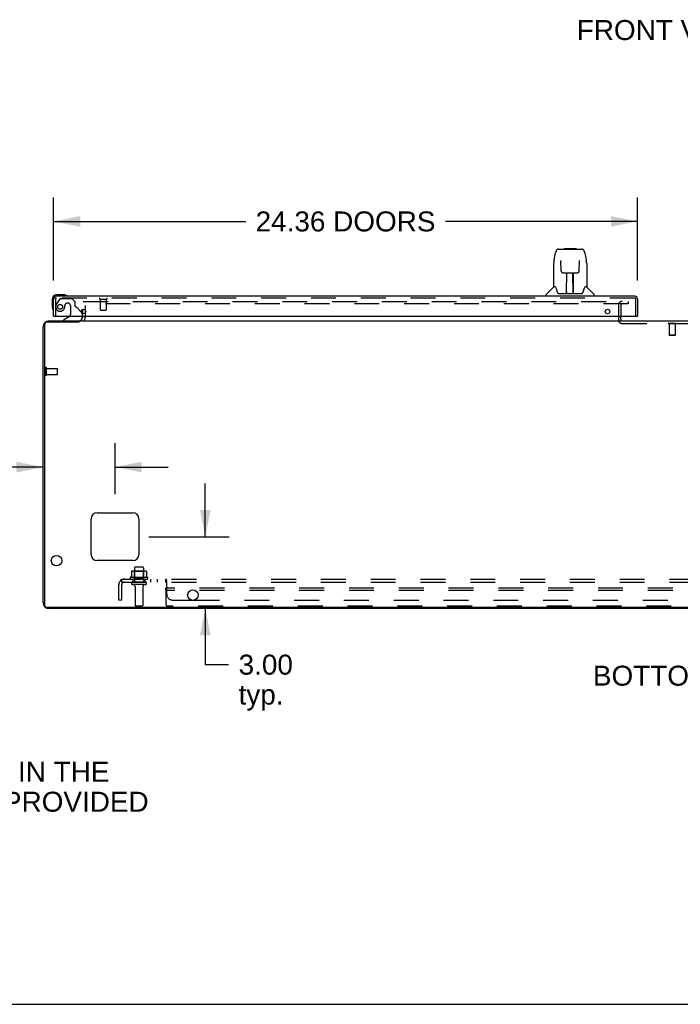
# Model space of a CAD drawing. Header units: inches. Extents: x 0 to 189, y 0 to 122.
# Tile 2 of 30: x 35 to 63, y 0 to 41. Entities that reach past the tile are written whole.
import ezdxf

# ---------------------------------------------------------------- set-up
doc = ezdxf.new("R2010")
doc.units = ezdxf.units.IN
doc.header["$LTSCALE"] = 10.388889
doc.header["$MEASUREMENT"] = 0
doc.linetypes.add('HIDDEN', pattern=[0.2, 0.1, -0.1])
doc.layers.get('0').update_dxf_attribs({"linetype": 'CONTINUOUS'})
for name, color, linetype in [('00-5PC_BODY_NO', 7, 'CONTINUOUS'), ('DEFAULT_2', 8, 'HIDDEN'), ('DIMENSIONS', 7, 'CONTINUOUS'), ('LEFT_OR_SECONDARY_DOOR_ASSEMBLY', 7, 'CONTINUOUS'), ('SUBPANEL', 7, 'CONTINUOUS')]:
    doc.layers.add(name, color=color, linetype=linetype)
doc.styles.get("Standard").update_dxf_attribs({"font": 'arial.ttf'})
doc.dimstyles.new('DIMSTYLE_1', dxfattribs={"dimtxt": 0.833333, "dimasz": 1.111111, "dimexe": 0.09, "dimexo": 0.07, "dimgap": 0.0375, "dimtad": 0, "dimtih": 1, "dimtoh": 1, "dimzin": 4, "dimdsep": 46, "dimtxsty": 'Standard', "dimblk": '_FILLED', "dimblk1": '_FILLED', "dimblk2": '_FILLED', "dimcen": 0.09, "dimazin": 1, "dimtfac": 1, "dimtdec": 3, "dimtofl": 0, "dimtmove": 0, "dimatfit": 3, "dimldrblk": '_FILLED', "dimfxl": 0, "dimtolj": 1, "dimtzin": 4, "dimarcsym": 0})

# ---------------------------------------------------------------- blocks, each defined once
blk = doc.blocks.new('_FILLED')
at = {"color": 0, "linetype": 'ByBlock'}
blk.add_solid([(0, 0), (-1, 0.2), (-1, -0.2)], dxfattribs=at)
blk = doc.blocks.new('*D5')
at = {"layer": 'DIMENSIONS', "color": 2, "linetype": 'Continuous'}
for p, q in [((36.763, 30.201), (36.763, 33.664)), ((61.127, 30.201), (61.127, 33.664)), ((36.763, 32.664), (44.78, 32.664)), ((61.127, 32.664), (53.11, 32.664))]:
    blk.add_line(p, q, dxfattribs=at)
at = {"layer": 'DIMENSIONS', "color": 2, "linetype": 'Continuous', "xscale": 1.1111111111, "yscale": 1.1111111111, "zscale": 1.1111111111, "rotation": 180}
blk.add_blockref('_FILLED', (36.763, 32.664), dxfattribs=at)
at = {"layer": 'DIMENSIONS', "color": 2, "linetype": 'Continuous', "xscale": 1.1111111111, "yscale": 1.1111111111, "zscale": 1.1111111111}
blk.add_blockref('_FILLED', (61.127, 32.664), dxfattribs=at)
at = {"layer": 'DIMENSIONS', "color": 2, "linetype": 'Continuous', "insert": (48.945, 33.081), "char_height": 0.83333, "width": 7.4969, "attachment_point": 2, "line_spacing_factor": 0.9}
blk.add_mtext('24.36 DOORS', dxfattribs=at)
blk = doc.blocks.new('*D22')
at = {"layer": '00-5PC_BODY_NO', "color": 2, "linetype": 'Continuous'}
for p, q in [((39.327, 21.289), (39.327, 23.413)), ((36.327, 22.413), (34.264, 22.413)), ((39.327, 22.413), (41.549, 22.413))]:
    blk.add_line(p, q, dxfattribs=at)
at = {"layer": '00-5PC_BODY_NO', "color": 2, "linetype": 'Continuous', "xscale": 1.1111111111, "yscale": 1.1111111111, "zscale": 1.1111111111}
blk.add_blockref('_FILLED', (36.327, 22.413), dxfattribs=at)
at = {"layer": '00-5PC_BODY_NO', "color": 2, "linetype": 'Continuous', "xscale": 1.1111111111, "yscale": 1.1111111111, "zscale": 1.1111111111, "rotation": 180}
blk.add_blockref('_FILLED', (39.327, 22.413), dxfattribs=at)
at = {"layer": '00-5PC_BODY_NO', "color": 2, "linetype": 'Continuous', "insert": (33.847, 22.829), "char_height": 0.8333, "width": 2.26456, "attachment_point": 3, "line_spacing_factor": 0.9}
blk.add_mtext('3.00\\Ptyp.', dxfattribs=at)
blk = doc.blocks.new('*D23')
at = {"layer": '00-5PC_BODY_NO', "color": 2, "linetype": 'Continuous'}
for p, q in [((43.095, 19.511), (43.095, 21.734)), ((40.734, 19.511), (44.095, 19.511)), ((43.095, 16.511), (43.095, 14.172)), ((43.095, 14.172), (44.068, 14.172))]:
    blk.add_line(p, q, dxfattribs=at)
at = {"layer": '00-5PC_BODY_NO', "color": 2, "linetype": 'Continuous', "xscale": 1.1111111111, "yscale": 1.1111111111, "zscale": 1.1111111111}
for p, rotation in [((43.095, 19.511), 270), ((43.095, 16.511), 90)]:
    blk.add_blockref('_FILLED', p, dxfattribs=dict(at, rotation=rotation))
at = {"layer": '00-5PC_BODY_NO', "color": 2, "linetype": 'Continuous', "insert": (44.484, 14.588), "char_height": 0.8333, "width": 2.26456, "attachment_point": 1, "line_spacing_factor": 0.9}
blk.add_mtext('3.00\\Ptyp.', dxfattribs=at)

msp = doc.modelspace()

# ---------------------------------------------------------------- linework, layer by layer
at = {"color": 3, "linetype": 'Continuous'}
for p, q in [((37.973, 28.988), (37.973, 28.818)), ((38.077, 28.972), (38.077, 28.835)), ((36.379, 28.355), (36.379, 16.667)), ((37.829, 28.459), (36.483, 28.459)), ((36.573, 28.511), (37.83, 28.511)), ((37.878, 28.511), (87.275, 28.511)), ((37.973, 28.715), (37.973, 28.654)), ((38.077, 28.715), (38.077, 28.654)), ((60.431, 28.592), (60.431, 28.715)), ((36.327, 16.758), (36.327, 28.265)), ((38.327, 18.761), (38.327, 20.261)), ((38.577, 20.511), (40.077, 20.511)), ((40.327, 20.261), (40.327, 18.761)), ((40.077, 18.511), (38.577, 18.511)), ((36.483, 16.563), (89.921, 16.563)), ((89.83, 16.511), (36.573, 16.511))]:
    msp.add_line(p, q, dxfattribs=at)
at = {"color": 7, "linetype": 'Continuous'}
for p, q in [((37.826, 28.459), (37.826, 28.511)), ((0, 0), (188.889, 0))]:
    msp.add_line(p, q, dxfattribs=at)
at = {"color": 3, "linetype": 'Continuous'}
for centre in [(36.889, 18.511), (42.577, 17.074)]:
    msp.add_circle(centre, 0.22, dxfattribs=at)
for centre, radius, start, end in [((36.573, 28.265), 0.246, 90, 180), ((36.483, 28.355), 0.104, 90, 180), ((37.83, 28.654), 0.142, 270, 360), ((60.481, 28.561), 0.05, 188.4375, 231.2753), ((38.577, 20.261), 0.25, 90, 180), ((40.077, 20.261), 0.25, 0, 90), ((38.577, 18.761), 0.25, 180, 270), ((40.077, 18.761), 0.25, 270, 360), ((36.573, 16.758), 0.246, 180, 270), ((36.483, 16.667), 0.104, 180, 270)]:
    msp.add_arc(centre, radius, start, end, dxfattribs=at)
at = {"color": 7, "linetype": 'Continuous'}
msp.add_arc((37.83, 28.654), 0.246, 324.6728, 360, dxfattribs=at)
at = {"layer": 'DEFAULT_2', "color": 8, "linetype": 'HIDDEN'}
for p, q in [((37.997, 29.324), (60.743, 29.324)), ((60.743, 29.22), (37.997, 29.22)), ((60.327, 29.17), (60.327, 28.561)), ((60.431, 29.17), (60.431, 28.715)), ((60.743, 29.324), (60.743, 29.22)), ((38.077, 29.15), (38.077, 28.972)), ((38.077, 28.835), (38.077, 28.715)), ((60.431, 28.592), (60.431, 28.561)), ((60.481, 28.407), (64.673, 28.407)), ((62.408, 28.411), (62.408, 28.393)), ((62.745, 28.411), (62.408, 28.411)), ((62.745, 28.393), (62.408, 28.393)), ((62.453, 28.393), (62.453, 27.921)), ((62.701, 28.393), (62.701, 27.921)), ((62.745, 28.411), (62.745, 28.393)), ((62.701, 27.921), (62.453, 27.921)), ((62.463, 27.911), (62.453, 27.921)), ((62.691, 27.911), (62.463, 27.911)), ((62.691, 27.911), (62.701, 27.921)), ((36.431, 26.265), (36.431, 26.549)), ((36.474, 26.265), (36.474, 26.549)), ((36.474, 26.531), (36.921, 26.531)), ((36.931, 26.293), (36.931, 26.521)), ((36.474, 26.283), (36.921, 26.283)), ((40.583, 18.076), (40.071, 18.076)), ((40.143, 18.056), (40.123, 18.076)), ((40.144, 18.21), (40.144, 17.615)), ((40.48, 18.24), (40.174, 18.24)), ((40.51, 18.21), (40.51, 17.615)), ((40.51, 18.056), (40.53, 18.076)), ((40.683, 17.81), (39.971, 17.81)), ((39.993, 17.74), (40.661, 17.74)), ((40.008, 18.055), (40.008, 17.837)), ((40.143, 17.76), (40.123, 17.74)), ((40.143, 17.76), (40.143, 18.056)), ((40.51, 18.056), (40.143, 18.056)), ((40.51, 17.76), (40.143, 17.76)), ((40.51, 17.76), (40.51, 18.056)), ((40.51, 17.76), (40.53, 17.74)), ((40.646, 18.055), (40.646, 17.837)), ((40.591, 17.615), (40.062, 17.615)), ((40.591, 17.509), (40.062, 17.509)), ((40.161, 17.447), (40.161, 16.645)), ((40.493, 17.447), (40.493, 16.645)), ((41.452, 17.261), (41.452, 17.365)), ((85.452, 17.365), (41.452, 17.365)), ((41.452, 17.261), (41.452, 16.675)), ((85.452, 17.261), (41.452, 17.261)), ((40.463, 16.615), (40.191, 16.615)), ((85.392, 16.615), (41.512, 16.615))]:
    msp.add_line(p, q, dxfattribs=at)
for points in [[(40.008, 17.837), (40.008, 17.836), (40.008, 17.835), (40.007, 17.834), (40.007, 17.833), (40.007, 17.832), (40.006, 17.831), (40.006, 17.831), (40.006, 17.831), (40.005, 17.83), (40.005, 17.83), (40.005, 17.83), (40.004, 17.829), (40.004, 17.829), (40.004, 17.829), (40.004, 17.829), (40.003, 17.828), (40.003, 17.828), (40.003, 17.828)], [(40.014, 18.064), (40.013, 18.064), (40.011, 18.062), (40.01, 18.061), (40.009, 18.06), (40.008, 18.058), (40.008, 18.056), (40.008, 18.055)], [(40.64, 18.064), (40.641, 18.064), (40.643, 18.062), (40.644, 18.061), (40.645, 18.06), (40.645, 18.058), (40.646, 18.056), (40.646, 18.055)], [(40.651, 17.828), (40.651, 17.828), (40.651, 17.828), (40.65, 17.829), (40.65, 17.829), (40.65, 17.829), (40.649, 17.829), (40.649, 17.83), (40.649, 17.83), (40.648, 17.83), (40.648, 17.831), (40.648, 17.831), (40.647, 17.831), (40.647, 17.832), (40.647, 17.833), (40.646, 17.834), (40.646, 17.835), (40.646, 17.836), (40.646, 17.837)]]:
    msp.add_lwpolyline(points, dxfattribs=at)
for centre, radius, start, end in [((60.481, 29.17), 0.154, 90, 180), ((60.481, 29.17), 0.05, 90, 180), ((60.481, 28.561), 0.154, 180, 270), ((60.481, 28.561), 0.05, 180, 188.4375), ((60.481, 28.561), 0.05, 231.2753, 270), ((36.452, 26.549), 0.0215, 360, 180), ((36.921, 26.521), 0.01, 360, 90), ((36.921, 26.293), 0.01, 270, 0), ((36.452, 26.265), 0.0215, 180, 0), ((40.071, 17.935), 0.141, 90, 113.95), ((40.174, 18.21), 0.03, 90, 180), ((40.48, 18.21), 0.03, 0, 90), ((40.583, 17.935), 0.141, 66.05, 90), ((39.993, 17.779), 0.0384, 124.4497, 270), ((40.327, 17.21), 0.698, 117.6814, 120.6631), ((40.327, 17.21), 0.698, 59.3369, 62.3186), ((40.661, 17.779), 0.0384, 270, 55.5503), ((40.062, 17.562), 0.053, 90, 270), ((40.098, 17.447), 0.0625, 0, 90), ((40.555, 17.447), 0.0625, 90, 180), ((40.591, 17.562), 0.053, 270, 90), ((40.191, 16.645), 0.03, 180, 270), ((40.463, 16.645), 0.03, 270, 360), ((41.512, 16.675), 0.06, 180, 270)]:
    msp.add_arc(centre, radius, start, end, dxfattribs=at)
at = {"layer": 'LEFT_OR_SECONDARY_DOOR_ASSEMBLY', "color": 7, "linetype": 'Continuous'}
for p, q in [((57.643, 31.049), (57.708, 31.354)), ((57.832, 31.509), (58.802, 31.509)), ((57.919, 31.509), (57.917, 31.509)), ((58.079, 31.529), (58.059, 31.509)), ((58.079, 31.529), (58.555, 31.529)), ((58.555, 31.529), (58.575, 31.509)), ((58.716, 31.509), (58.715, 31.509)), ((58.926, 31.354), (58.991, 31.049)), ((57.628, 30.906), (57.628, 29.934)), ((57.929, 31.035), (57.929, 31.032)), ((57.929, 31.032), (57.929, 31.028)), ((57.929, 31.028), (57.929, 31.024)), ((57.929, 31.024), (57.929, 31.017)), ((57.929, 31.017), (57.93, 31.007)), ((57.937, 30.603), (57.93, 31.007)), ((58.697, 30.603), (58.704, 31.016)), ((58.704, 31.016), (58.705, 31.024)), ((58.705, 31.024), (58.705, 31.028)), ((58.996, 31.019), (58.991, 31.049)), ((59.006, 30.905), (59.006, 29.934)), ((57.937, 30.603), (57.938, 30.589)), ((58.017, 30.525), (58.137, 30.525)), ((58.168, 29.679), (58.182, 30.526)), ((58.173, 30.526), (58.461, 30.526)), ((58.175, 30.11), (58.175, 30.526)), ((58.443, 29.659), (58.428, 30.526)), ((58.459, 29.659), (58.459, 30.526)), ((58.497, 30.525), (58.617, 30.525)), ((58.179, 30.3), (58.175, 30.3)), ((58.178, 30.288), (58.175, 30.288)), ((58.459, 30.3), (58.432, 30.3)), ((58.459, 30.288), (58.432, 30.288)), ((58.436, 30.06), (58.459, 30.06)), ((58.459, 30.056), (58.436, 30.056)), ((37.192, 29.6), (36.903, 29.6)), ((37.23, 29.598), (37.192, 29.6)), ((57.313, 29.54), (57.313, 29.603)), ((57.622, 29.928), (57.325, 29.631)), ((57.701, 29.934), (57.628, 29.934)), ((57.698, 29.934), (57.703, 29.924)), ((57.764, 29.769), (57.778, 29.722)), ((57.778, 29.722), (57.781, 29.713)), ((57.831, 29.659), (58.803, 29.659)), ((58.169, 29.73), (58.168, 29.705)), ((58.175, 29.659), (58.175, 29.663)), ((58.442, 29.705), (58.442, 29.73)), ((58.853, 29.713), (58.855, 29.722)), ((58.93, 29.923), (58.936, 29.934)), ((59.006, 29.934), (58.933, 29.934)), ((59.012, 29.928), (59.309, 29.631)), ((59.321, 29.54), (59.321, 29.603)), ((36.703, 29.4), (36.703, 29.111)), ((37.328, 29.554), (37.328, 29.554)), ((36.703, 29.111), (36.706, 29.073)), ((36.748, 28.982), (36.749, 28.979)), ((36.749, 28.979), (36.749, 28.977)), ((37.925, 28.87), (37.934, 28.862)), ((36.783, 28.715), (36.763, 28.715)), ((37.414, 28.688), (37.176, 28.55)), ((37.176, 28.511), (37.176, 28.55)), ((37.963, 28.715), (37.963, 28.668)), ((61.107, 28.715), (61.127, 28.715))]:
    msp.add_line(p, q, dxfattribs=at)
at = {"layer": 'LEFT_OR_SECONDARY_DOOR_ASSEMBLY', "color": 3, "linetype": 'Continuous'}
for p, q in [((36.763, 28.715), (36.763, 29.423)), ((61.01, 29.54), (36.88, 29.54)), ((61.127, 29.423), (61.127, 28.715)), ((36.783, 28.715), (61.107, 28.715))]:
    msp.add_line(p, q, dxfattribs=at)
at = {"layer": 'LEFT_OR_SECONDARY_DOOR_ASSEMBLY', "color": 8, "linetype": 'HIDDEN'}
for p, q in [((36.838, 29.423), (36.838, 28.715)), ((61.01, 29.465), (36.88, 29.465)), ((37.014, 29.411), (36.913, 29.267)), ((37.079, 29.444), (37.53, 29.444)), ((37.366, 29.252), (37.333, 29.252)), ((37.656, 29.318), (37.53, 29.444)), ((37.656, 29.318), (37.656, 29.139)), ((38.696, 29.422), (38.98, 29.422)), ((38.714, 29.422), (38.714, 28.975)), ((38.962, 29.422), (38.962, 28.975)), ((61.052, 28.715), (61.052, 29.423)), ((37.464, 29.154), (37.464, 28.775)), ((37.714, 29.081), (37.925, 28.87)), ((37.963, 28.791), (37.963, 28.715)), ((38.724, 28.965), (38.952, 28.965))]:
    msp.add_line(p, q, dxfattribs=at)
at = {"layer": 'LEFT_OR_SECONDARY_DOOR_ASSEMBLY', "color": 7, "linetype": 'Continuous'}
for points in [[(57.832, 31.509), (57.829, 31.509), (57.815, 31.507), (57.802, 31.504), (57.79, 31.499), (57.779, 31.492), (57.769, 31.484), (57.759, 31.475), (57.751, 31.466), (57.744, 31.455), (57.738, 31.444), (57.732, 31.431), (57.726, 31.418), (57.721, 31.403), (57.716, 31.386), (57.711, 31.367), (57.708, 31.354)], [(58.926, 31.354), (58.923, 31.367), (58.918, 31.386), (58.913, 31.403), (58.908, 31.418), (58.902, 31.432), (58.896, 31.444), (58.889, 31.455), (58.882, 31.466), (58.874, 31.476), (58.865, 31.485), (58.854, 31.493), (58.843, 31.499), (58.831, 31.504), (58.818, 31.508), (58.804, 31.509), (58.802, 31.509)], [(57.643, 31.049), (57.637, 31.018), (57.632, 30.979), (57.629, 30.939), (57.628, 30.906)], [(57.929, 31.037), (57.929, 31.038), (57.929, 31.038), (57.929, 31.038), (57.929, 31.037), (57.929, 31.037), (57.929, 31.036), (57.929, 31.035)], [(58.705, 31.028), (58.705, 31.032), (58.705, 31.034), (58.705, 31.035), (58.705, 31.036), (58.705, 31.037), (58.705, 31.037), (58.705, 31.038)], [(59.006, 30.905), (59.005, 30.939), (59.002, 30.979), (58.996, 31.019)], [(57.938, 30.589), (57.941, 30.577), (57.947, 30.565), (57.954, 30.555), (57.963, 30.545), (57.973, 30.538), (57.984, 30.532), (57.995, 30.528), (58.007, 30.525), (58.016, 30.525)], [(58.137, 30.525), (58.141, 30.525), (58.149, 30.525), (58.158, 30.525)], [(58.158, 30.525), (58.166, 30.526), (58.173, 30.526)], [(58.461, 30.526), (58.469, 30.526), (58.477, 30.525)], [(58.477, 30.525), (58.485, 30.525), (58.494, 30.525), (58.497, 30.525)], [(58.618, 30.525), (58.628, 30.525), (58.64, 30.528), (58.651, 30.532), (58.662, 30.538), (58.672, 30.546), (58.681, 30.556), (58.688, 30.566), (58.693, 30.578), (58.696, 30.591), (58.697, 30.603)], [(57.703, 29.924), (57.717, 29.895), (57.732, 29.86), (57.748, 29.817), (57.764, 29.769)], [(57.781, 29.713), (57.786, 29.701), (57.791, 29.69), (57.796, 29.682)], [(57.796, 29.682), (57.801, 29.674), (57.807, 29.668), (57.814, 29.664), (57.821, 29.66), (57.828, 29.659), (57.831, 29.659)], [(58.803, 29.659), (58.805, 29.659), (58.813, 29.66), (58.82, 29.663), (58.827, 29.668), (58.832, 29.674), (58.838, 29.681)], [(58.838, 29.681), (58.843, 29.69), (58.848, 29.7), (58.853, 29.713)], [(58.855, 29.722), (58.87, 29.768), (58.885, 29.816), (58.901, 29.858), (58.916, 29.895), (58.93, 29.923)], [(37.328, 29.554), (37.326, 29.554), (37.325, 29.555), (37.321, 29.555)], [(36.749, 28.977), (36.75, 28.976), (36.75, 28.976)]]:
    msp.add_lwpolyline(points, dxfattribs=at)
at = {"layer": 'LEFT_OR_SECONDARY_DOOR_ASSEMBLY', "color": 8, "linetype": 'HIDDEN'}
msp.add_circle((37.038, 29.102), 0.101, dxfattribs=at)
at = {"layer": 'LEFT_OR_SECONDARY_DOOR_ASSEMBLY', "color": 3, "linetype": 'Continuous'}
for centre in [(38.013, 28.903), (59.877, 28.903)]:
    msp.add_circle(centre, 0.094, dxfattribs=at)
at = {"layer": 'LEFT_OR_SECONDARY_DOOR_ASSEMBLY', "color": 7, "linetype": 'Continuous'}
for centre, radius, start, end in [((36.903, 29.4), 0.2, 90, 180), ((37.192, 29.35), 0.25, 59.1101, 90), ((57.352, 29.603), 0.0394, 135, 180), ((57.636, 29.914), 0.0197, 97.5, 135), ((58.187, 29.678), 0.0197, 179, 270), ((58.187, 29.678), 0.0197, 260.739, 269.9232), ((58.423, 29.678), 0.0197, 270, 1), ((58.423, 29.678), 0.0197, 270.0771, 272.6469), ((58.998, 29.914), 0.0197, 45, 82.5), ((59.281, 29.603), 0.0394, 0, 45), ((37.313, 29.555), 0.015, 270, 353.6204), ((37.313, 29.552), 0.015, 6.3796, 59.1101), ((36.953, 29.111), 0.25, 180, 210.8899), ((36.751, 28.99), 0.015, 210.8899, 263.6204), ((36.748, 28.99), 0.015, 276.3796, 360), ((37.863, 28.791), 0.1, 22.4443, 45), ((37.364, 28.775), 0.1, 300.092, 323.4532), ((37.806, 28.668), 0.157, 276.5084, 360)]:
    msp.add_arc(centre, radius, start, end, dxfattribs=at)
at = {"layer": 'LEFT_OR_SECONDARY_DOOR_ASSEMBLY', "color": 3, "linetype": 'Continuous'}
for centre, start, end in [((36.88, 29.423), 90, 180), ((61.01, 29.423), 0, 90)]:
    msp.add_arc(centre, 0.117, start, end, dxfattribs=at)
at = {"layer": 'LEFT_OR_SECONDARY_DOOR_ASSEMBLY', "color": 8, "linetype": 'HIDDEN'}
for centre, radius, start, end in [((36.88, 29.423), 0.042, 90, 180), ((37.228, 29.045), 0.386, 144.9, 163.1561), ((37.079, 29.365), 0.079, 90, 144.9), ((37.333, 29.154), 0.098, 90, 180), ((37.366, 29.154), 0.098, 0, 90), ((38.696, 29.444), 0.0215, 90, 270), ((38.98, 29.444), 0.0215, 270, 90), ((61.01, 29.423), 0.042, 0, 90), ((37.038, 29.102), 0.187, 163.1561, 342.1518), ((36.842, 29.166), 0.393, 342.0702, 358.3395), ((37.364, 28.775), 0.1, 323.4532, 360), ((37.695, 29.139), 0.039, 180, 248.3904), ((37.644, 29.01), 0.1, 45, 68.3904), ((37.863, 28.791), 0.1, 0, 22.4443), ((38.724, 28.975), 0.01, 180, 270), ((38.952, 28.975), 0.01, 270, 360)]:
    msp.add_arc(centre, radius, start, end, dxfattribs=at)
at = {"layer": 'LEFT_OR_SECONDARY_DOOR_ASSEMBLY', "color": 7, "linetype": 'Continuous'}
for centre, major_axis, start_param, end_param in [((58.167, 29.698), (0.0394, 0), -1.369355, -1.264777), ((58.443, 29.698), (0, 0.0394), -3.447611, -3.141593)]:
    msp.add_ellipse(centre, major_axis=major_axis, ratio=1, start_param=start_param, end_param=end_param, dxfattribs=at)
at = {"layer": 'SUBPANEL', "color": 8, "linetype": 'HIDDEN'}
for p, q in [((39.57, 17.687), (39.649, 17.59)), ((39.608, 17.615), (39.608, 17.74)), ((39.608, 17.74), (87.296, 17.74)), ((40.077, 17.74), (40.077, 17.615)), ((40.577, 17.74), (40.577, 17.615)), ((40.805, 17.74), (40.805, 17.615)), ((41.086, 17.74), (41.086, 17.615)), ((41.448, 17.615), (41.448, 17.74)), ((41.449, 17.74), (41.448, 17.74)), ((41.483, 17.115), (41.483, 17.687)), ((39.483, 16.865), (39.483, 17.503)), ((39.608, 17.615), (87.296, 17.615)), ((39.608, 16.865), (39.608, 17.503)), ((39.608, 16.865), (39.483, 16.865)), ((41.733, 16.865), (42.507, 16.865)), ((42.647, 16.865), (83.757, 16.865))]:
    msp.add_line(p, q, dxfattribs=at)
at = {"layer": 'SUBPANEL', "color": 3, "linetype": 'Continuous'}
msp.add_line((42.507, 16.865), (42.647, 16.865), dxfattribs=at)
at = {"layer": 'SUBPANEL', "color": 8, "linetype": 'HIDDEN'}
for points in [[(39.57, 17.687), (39.572, 17.688), (39.574, 17.691), (39.576, 17.694), (39.578, 17.697), (39.58, 17.7), (39.581, 17.703), (39.583, 17.707), (39.585, 17.711)], [(39.585, 17.711), (39.588, 17.718), (39.589, 17.721), (39.591, 17.724), (39.593, 17.727), (39.594, 17.73), (39.596, 17.733), (39.598, 17.735), (39.6, 17.737), (39.602, 17.739), (39.603, 17.739), (39.605, 17.74), (39.607, 17.74), (39.608, 17.74)], [(39.608, 17.675), (39.608, 17.675), (39.608, 17.675), (39.608, 17.675), (39.608, 17.675), (39.608, 17.675), (39.608, 17.675), (39.608, 17.674), (39.608, 17.674), (39.608, 17.674), (39.608, 17.673), (39.608, 17.673), (39.608, 17.672)], [(39.631, 17.611), (39.631, 17.611), (39.631, 17.612), (39.631, 17.612), (39.631, 17.612), (39.63, 17.613), (39.63, 17.613), (39.63, 17.614), (39.63, 17.614), (39.629, 17.615), (39.629, 17.615), (39.629, 17.616), (39.628, 17.616), (39.628, 17.617), (39.627, 17.618), (39.627, 17.618), (39.627, 17.619), (39.626, 17.62), (39.626, 17.62), (39.626, 17.621), (39.625, 17.622), (39.625, 17.623), (39.625, 17.623), (39.624, 17.624), (39.624, 17.625), (39.623, 17.626), (39.623, 17.627), (39.623, 17.627), (39.622, 17.628), (39.622, 17.629), (39.622, 17.63), (39.621, 17.631), (39.621, 17.632), (39.62, 17.633), (39.62, 17.633), (39.62, 17.634), (39.619, 17.635), (39.619, 17.636), (39.619, 17.637), (39.618, 17.638), (39.618, 17.639), (39.617, 17.64), (39.617, 17.641), (39.617, 17.642), (39.616, 17.643), (39.616, 17.644), (39.616, 17.645), (39.615, 17.646), (39.615, 17.647), (39.615, 17.648), (39.614, 17.649), (39.614, 17.65), (39.614, 17.651), (39.613, 17.652), (39.613, 17.653), (39.613, 17.654), (39.612, 17.655), (39.612, 17.657), (39.612, 17.658), (39.611, 17.659), (39.611, 17.66), (39.611, 17.661), (39.611, 17.662), (39.61, 17.663), (39.61, 17.664), (39.61, 17.665), (39.61, 17.666), (39.61, 17.667), (39.609, 17.668), (39.609, 17.668), (39.609, 17.669), (39.609, 17.67), (39.609, 17.671), (39.609, 17.672), (39.608, 17.673), (39.608, 17.673), (39.608, 17.674), (39.608, 17.674), (39.608, 17.675), (39.608, 17.675)], [(41.463, 17.727), (41.461, 17.73), (41.46, 17.733), (41.458, 17.735), (41.456, 17.737), (41.454, 17.739), (41.452, 17.739), (41.451, 17.74), (41.449, 17.74), (41.448, 17.74)], [(41.458, 17.735), (41.456, 17.737), (41.454, 17.739)], [(41.466, 17.721), (41.465, 17.724), (41.463, 17.727), (41.461, 17.73), (41.46, 17.733)], [(41.469, 17.714), (41.468, 17.718), (41.466, 17.721)], [(41.483, 17.687), (41.482, 17.688), (41.48, 17.691), (41.478, 17.694), (41.477, 17.697), (41.475, 17.7), (41.474, 17.703), (41.472, 17.707), (41.469, 17.714)], [(41.483, 17.687), (41.482, 17.688), (41.48, 17.691), (41.478, 17.694), (41.477, 17.697)], [(39.636, 17.597), (39.632, 17.601), (39.63, 17.603), (39.628, 17.604), (39.626, 17.606), (39.624, 17.608), (39.622, 17.61), (39.619, 17.611), (39.617, 17.613), (39.615, 17.614), (39.613, 17.614), (39.611, 17.615), (39.61, 17.615), (39.608, 17.615)], [(39.628, 17.615), (39.629, 17.615), (39.629, 17.614), (39.629, 17.614), (39.63, 17.613), (39.63, 17.613), (39.63, 17.613), (39.631, 17.612), (39.631, 17.612), (39.631, 17.612), (39.631, 17.612), (39.631, 17.611), (39.631, 17.611)], [(39.649, 17.59), (39.648, 17.59), (39.648, 17.589), (39.647, 17.589), (39.646, 17.59), (39.645, 17.59), (39.644, 17.59), (39.643, 17.591), (39.642, 17.592), (39.64, 17.593), (39.639, 17.595), (39.637, 17.596), (39.636, 17.597)], [(41.46, 17.606), (41.459, 17.608), (41.457, 17.61), (41.456, 17.611), (41.454, 17.613), (41.453, 17.614), (41.452, 17.614), (41.45, 17.615), (41.449, 17.615), (41.448, 17.615)], [(41.459, 17.608), (41.457, 17.61), (41.456, 17.611)], [(41.466, 17.597), (41.465, 17.599), (41.464, 17.601), (41.462, 17.603), (41.461, 17.604), (41.46, 17.606)], [(41.483, 17.59), (41.482, 17.59), (41.48, 17.589), (41.478, 17.589), (41.477, 17.59), (41.476, 17.59), (41.474, 17.59), (41.473, 17.591), (41.471, 17.592), (41.47, 17.593), (41.468, 17.595), (41.467, 17.596), (41.466, 17.597), (41.465, 17.599)], [(41.471, 17.592), (41.47, 17.593), (41.468, 17.595)], [(41.483, 17.59), (41.482, 17.59), (41.48, 17.589), (41.478, 17.589), (41.477, 17.59)]]:
    msp.add_lwpolyline(points, dxfattribs=at)
for centre, radius, start, end in [((39.72, 17.503), 0.237, 90, 180), ((39.72, 17.503), 0.112, 90, 180), ((41.733, 17.115), 0.25, 180, 270)]:
    msp.add_arc(centre, radius, start, end, dxfattribs=at)

# ---------------------------------------------------------------- texts
at = {"layer": 'DIMENSIONS', "color": 2, "linetype": 'Continuous', "attachment_point": 2, "line_spacing_factor": 0.9}
for s, insert, char_height, width in [('FRONT VIEW', (62.246, 41.066), 0.8333, 7.29244), ('BOTTOM VIEW', (63.404, 14.128), 0.83333, 8.25898), ('WASH SYSTEM 2" SQUARE DRAIN HOLES IN THE\\PBOTTOM WITH UL APPROVED HOLE SEALS PROVIDED', (25.305, 10.119), 0.83333, 30.79306)]:
    msp.add_mtext(s, dxfattribs=dict(at, insert=insert, char_height=char_height, width=width))

# ---------------------------------------------------------------- dimensions: what is measured, and where the dimension line sits
at = {"layer": '00-5PC_BODY_NO', "color": 2, "linetype": 'Continuous'}
dim = msp.add_linear_dim(base=(39.327, 22.413), p1=(36.327, 28.265), p2=(39.327, 21.219), text='<>\\Ptyp.', dimstyle='DIMSTYLE_1', dxfattribs=at)
dim.commit()
dim.dimension.update_dxf_attribs({"geometry": '*D22', "text_midpoint": (32.715, 21.788), "dimtype": 160})
dim = msp.add_linear_dim(base=(43.095, 19.511), p1=(36.573, 16.511), p2=(40.664, 19.511), angle=90, text='<>\\Ptyp.', dimstyle='DIMSTYLE_1', dxfattribs=at)
dim.commit()
dim.dimension.update_dxf_attribs({"geometry": '*D23', "text_midpoint": (45.616, 13.547), "dimtype": 160})
at = {"layer": 'DIMENSIONS', "color": 2, "linetype": 'Continuous'}
dim = msp.add_linear_dim(base=(61.127, 32.664), p1=(36.763, 30.131), p2=(61.127, 30.131), text='<> DOORS', dimstyle='DIMSTYLE_1', dxfattribs=at)
dim.commit()
dim.dimension.update_dxf_attribs({"geometry": '*D5', "text_midpoint": (48.945, 32.664), "dimtype": 160})

doc.saveas('drawing.dxf')
